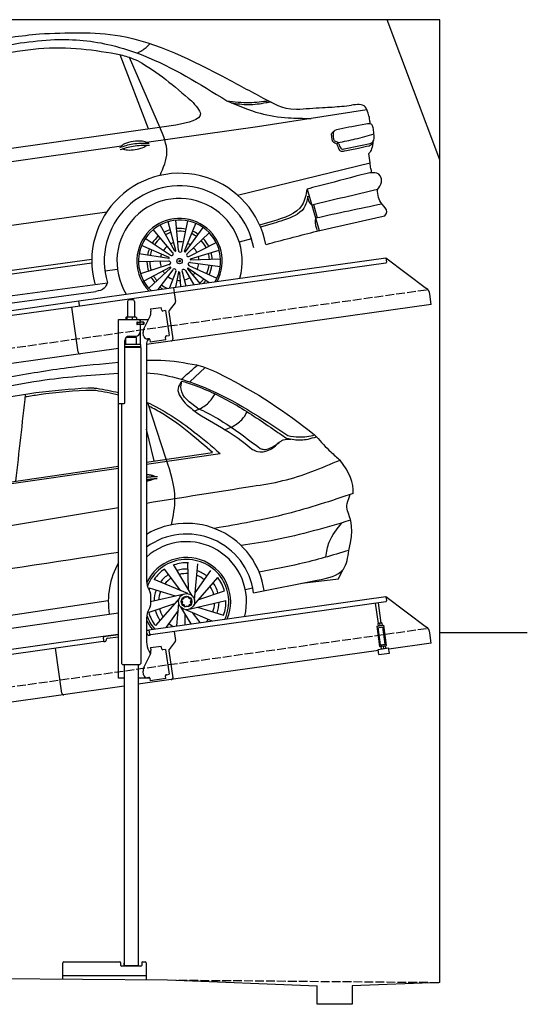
# Model space of a CAD drawing. Extents: x 524 to 6324, y 115 to 5740.
# Tile 3 of 3: x 3424 to 6324, y 115 to 5740. Entities that reach past the tile are written whole.
import ezdxf

# ---------------------------------------------------------------- set-up
doc = ezdxf.new("R2010")
doc.units = 0
doc.header["$LTSCALE"] = 10
doc.header["$MEASUREMENT"] = 0
doc.linetypes.add('GEN3', pattern=[6.25, 5, -1.25])
doc.layers.get('0').update_dxf_attribs({"linetype": 'CONTINUOUS'})
for name, color, linetype in [('3', 6, 'GEN3'), ('CAR', 1, 'CONTINUOUS'), ('SICHTBARE_KANTEN_DIN_', 7, 'CONTINUOUS')]:
    doc.layers.add(name, color=color, linetype=linetype)
doc.layers.add('AM_0', color=7, linetype='CONTINUOUS', lineweight=30)

# ---------------------------------------------------------------- blocks, each defined once
blk = doc.blocks.new('Car 175  EG')
at = {"layer": 'CAR'}
for p, q in [((17942.7, 2925.1), (18029.7, 3007.7)), ((17807.2, 2484.1), (17701.6, 2806.9)), ((17998.3, 2771.1), (17969.5, 2758.7)), ((17738.9, 2474.2), (17694.5, 2655.1)), ((18179.5, 2666.2), (18144.5, 2652.6)), ((17694.5, 2467.7), (18071.6, 2522.7)), ((17694.5, 2456.6), (18114.8, 2517.3)), ((15837.3, 2188.3), (17534.5, 2433.4)), ((15904.4, 2206.8), (17534.5, 2444.4)), ((17890.7, 1732.6), (17797.3, 1856.7)), ((17955.3, 1703.5), (17848.1, 1882.3)), ((17933.5, 1739.9), (17930.9, 1895.1)), ((17968.7, 1678.3), (17987, 1886)), ((17964.7, 1650.1), (18101.6, 1807.4)), ((17972.4, 1720.6), (18061.5, 1847.8)), ((18582, 1775.1), (18790.6, 1800.4)), ((18790.6, 1800.4), (18815.7, 1851.6)), ((18790.6, 1800.4), (18790.6, 1800.4)), ((17860.4, 1701.6), (17711.9, 1747)), ((17929.7, 1716), (17737.9, 1797.6)), ((18258.8, 1739.1), (18301.3, 1749.3)), ((18306.1, 1721.4), (18669.7, 1792.2)), ((17901.7, 1711.1), (17717.5, 1668.7)), ((17881.9, 1690.6), (17744.9, 1533.3)), ((17992.6, 1682.1), (18139.4, 1732.6)), ((18262.9, 1713), (18263.1, 1713.1)), ((17476, 1674.8), (15621.3, 1399.3)), ((17854, 1658.6), (17707.2, 1608.1)), ((17877.9, 1662.4), (17866.4, 1531.8)), ((17891.3, 1637.2), (17947.6, 1543.3)), ((17944.9, 1629.7), (18148.1, 1676.4)), ((17986.2, 1639.2), (18134.7, 1593.7)), ((15569.8, 1327.3), (17534.5, 1606.5)), ((17874.2, 1620.1), (17807.2, 1524.5)), ((17913.1, 1600.9), (17914.1, 1538.6)), ((17916.9, 1624.7), (18068.4, 1560.2)), ((17955.9, 1608.1), (17999.3, 1550.5))]:
    blk.add_line(p, q, dxfattribs=at)
for points in [[(17920.9, 1693.7), (17910, 1697.7), (17905.8, 1686.2)], [(17937.8, 1687.5), (17932, 1699.2), (17920.9, 1693.7)], [(17905.8, 1686.2), (17894.4, 1680.6), (17899.7, 1669.8)], [(17899.7, 1669.8), (17895.5, 1658.4), (17907.5, 1653.9)], [(17907.5, 1653.9), (17913.7, 1641.3), (17925.7, 1647.2)], [(17925.7, 1647.2), (17936.6, 1643.2), (17940.8, 1654.6)], [(17946.4, 1669.9), (17951.1, 1682.6), (17937.8, 1687.5)], [(17940.8, 1654.6), (17951.4, 1659.8), (17946.4, 1669.9)]]:
    blk.add_lwpolyline(points, dxfattribs=at)
for radius in [46.1, 30.3]:
    blk.add_circle((17923.3, 1670.4), radius, dxfattribs=at)
for centre, radius, start, end in [((17923.3, 1670.4), 447.3, 8.0671, 120.7621), ((17923.3, 1670.6), 386.1, 7.5724, 126.344), ((17923.3, 1670.4), 342.3, 345.8099, 131.9522), ((17923.3, 1670.4), 252, 337.145, 154.8531), ((17923.3, 1670.4), 447.3, 150.3599, 189.1903), ((17923.3, 1670.4), 240.7, 335.5176, 158.5341), ((17923.3, 1670.4), 224.9, 124.0717, 145.5368), ((17926.3, 1667.8), 224.9, 88.0717, 109.5368), ((17923.3, 1670.4), 186, 87.4635, 107.1092), ((17923.3, 1670.4), 186, 123.4635, 143.1092), ((17923.3, 1670.4), 160.5, 122.9034, 140.8524), ((17923.3, 1670.4), 160.5, 86.9034, 104.8524), ((17923.3, 1670.4), 160.5, 50.9034, 68.8524), ((17923.3, 1670.4), 186, 51.4635, 71.1092), ((17923.3, 1670.4), 224.9, 16.0717, 37.5368), ((17923.3, 1670.4), 224.9, 160.0717, 162.5691), ((17923.3, 1670.4), 160.5, 14.9034, 32.8524), ((17923.3, 1670.4), 186, 15.4635, 35.1092), ((17923.3, 1670.4), 186, 159.4635, 179.1092), ((17923.3, 1670.4), 160.5, 158.9034, 176.8524), ((17923.3, 1670.4), 160.5, 338.9034, 356.8524), ((17923.3, 1670.4), 186, 339.4635, 359.1092), ((17923.3, 1670.4), 224.9, 340.0717, 1.5368), ((17923.3, 1670.4), 240.7, 199.0232, 220.2006), ((17923.3, 1670.4), 224.9, 196.0717, 217.5368), ((17923.3, 1670.4), 186, 195.4635, 215.1092), ((17923.3, 1670.4), 160.5, 194.9034, 212.8524), ((17923.3, 1670.4), 252, 204.7758, 218.5906), ((17923.3, 1670.4), 186, 231.4635, 231.5763), ((17923.3, 1670.4), 160.5, 230.9034, 242.1976), ((17923.3, 1670.4), 160.5, 314.3716, 320.8524)]:
    blk.add_arc(centre, radius, start, end, dxfattribs=at)
for points, degree, knots in [([(16902.4, 2952.8), (17016.6, 2972.7), (17226.3, 3009.3), (17438, 3029.4), (17534.5, 3037.6)], 3, [0, 0, 0, 0, 347.738814, 638.059887, 638.059887, 638.059887, 638.059887]), ([(17694.5, 3049.3), (17721.9, 3050.5), (17817.8, 3052.9), (17912.6, 3035), (17980.2, 3022.2)], 3, [36.023232, 36.023232, 36.023232, 36.023232, 118.259253, 323.761641, 323.761641, 323.761641, 323.761641]), ([(17894.3, 2940.5), (17913.4, 2958.3), (17943.1, 2985.9), (17974.2, 3011.8), (17985.2, 3021)], 3, [0, 0, 0, 0, 78.428284, 121.48938, 121.48938, 121.48938, 121.48938]), ([(17980.2, 3022.2), (18034.4, 3009.8), (18273.4, 2897.4), (18490.6, 2755.8), (18654.8, 2622.5)], 3, [0, 0, 0, 0, 159.874644, 787.271793, 787.271793, 787.271793, 787.271793]), ([(15618.2, 2264.7), (15674.3, 2311.2), (15844.4, 2452.1), (16141.1, 2707.5), (16615.8, 2842.2), (17080.9, 2943.8), (17393.7, 2966.3), (17534.5, 2975.9)], 3, [0, 0, 0, 0, 218.844855, 663.888154, 1156.086056, 1672.421782, 2095.069104, 2095.069104, 2095.069104, 2095.069104]), ([(17694.5, 2978.2), (17808.4, 2969.7), (18101.8, 2885.4), (18349.4, 2720.7), (18501.7, 2619.5)], 3, [139.277208, 139.277208, 139.277208, 139.277208, 481.738996, 1029.18941, 1029.18941, 1029.18941, 1029.18941]), ([(17895.3, 2930.6), (17886.3, 2916.6), (17856.6, 2869.7), (17897.6, 2824.4), (17926.4, 2792.6)], 3, [0, 0, 0, 0, 46.680661, 155.623615, 155.623615, 155.623615, 155.623615]), ([(17986.3, 2775.9), (17941.4, 2807.8), (17882.3, 2849.9), (17892.7, 2914.9), (17895.3, 2930.6)], 3, [0, 0, 0, 0, 144.333292, 190.14637, 190.14637, 190.14637, 190.14637]), ([(17895.3, 2930.6), (17918, 2923.4), (18022.9, 2890), (18201.4, 2803.7), (18370.2, 2688.1), (18468.2, 2621.9), (18494.3, 2604.2)], 3, [0, 0, 0, 0, 71.558507, 330.215647, 590.333374, 685.04901, 685.04901, 685.04901, 685.04901]), ([(15870.3, 2323.5), (15905.1, 2361.8), (16002.8, 2464), (16183.7, 2597.6), (16428.6, 2705), (16716.3, 2804.6), (17034, 2867.2), (17259.6, 2884.4), (17358.3, 2891.9)], 3, [117.352309, 117.352309, 117.352309, 117.352309, 272.540859, 541.806129, 784.156862, 1072.446581, 1454.195977, 1751.061842, 1751.061842, 1751.061842, 1751.061842]), ([(17404.3, 2875.7), (17398, 2875.8), (17289.8, 2877.4), (17155.3, 2862.8), (17028.2, 2843.7), (17002, 2839.5)], 3, [0, 0, 0, 0, 18.992086, 324.700837, 404.11148, 404.11148, 404.11148, 404.11148]), ([(17358.3, 2891.9), (17369.2, 2891.8), (17386.8, 2891.7), (17404.3, 2890.1), (17411, 2889.5)], 3, [0, 0, 0, 0, 32.704524, 52.753406, 52.753406, 52.753406, 52.753406]), ([(17998.3, 2771.1), (18018.8, 2783.4), (18055.1, 2805.3), (18076.4, 2841.6), (18085.7, 2857.5)], 3, [0, 0, 0, 0, 70.351085, 124.58113, 124.58113, 124.58113, 124.58113]), ([(17694.5, 2810.2), (17791.8, 2766.1), (17936.9, 2668.7), (18066.4, 2558.5), (18114.8, 2517.3)], 3, [295.386562, 295.386562, 295.386562, 295.386562, 615.655515, 806.888338, 806.888338, 806.888338, 806.888338]), ([(18071.6, 2522.7), (18029.9, 2558.7), (17939, 2637.2), (17818.8, 2727.3), (17735.2, 2773.2), (17708.3, 2786.4)], 3, [0, 0, 0, 0, 165.293778, 360.516734, 449.744426, 449.744426, 449.744426, 449.744426]), ([(17926.4, 2792.6), (17946.3, 2776.6), (18020.7, 2716.8), (18158.7, 2652.9), (18256.2, 2574.6), (18299.4, 2540)], 3, [0, 0, 0, 0, 76.699266, 285.687388, 451.149568, 451.149568, 451.149568, 451.149568]), ([(17986.3, 2775.9), (18025.5, 2757.3), (18152.1, 2692.4), (18265.4, 2605.1), (18344.3, 2544.3)], 3, [173.791125, 173.791125, 173.791125, 173.791125, 304.040601, 601.261725, 601.261725, 601.261725, 601.261725]), ([(18179.5, 2666.2), (18200.8, 2678.9), (18238.2, 2701.2), (18260.2, 2738.5), (18269.7, 2754.5)], 3, [0, 0, 0, 0, 72.9543, 128.034568, 128.034568, 128.034568, 128.034568]), ([(18432.1, 2564.5), (18440.6, 2571.9), (18454, 2583.6), (18482.7, 2598.5), (18503.6, 2599), (18518, 2599.4)], 3, [0, 0, 0, 0, 34.045961, 53.123126, 95.503119, 95.503119, 95.503119, 95.503119]), ([(18494.3, 2604.2), (18508.5, 2601.2), (18548.8, 2592.8), (18607.9, 2594.4), (18649.3, 2607.5), (18665.1, 2612.6)], 3, [0, 0, 0, 0, 43.515092, 123.529277, 173.371696, 173.371696, 173.371696, 173.371696]), ([(18501.7, 2619.5), (18522.8, 2615.5), (18573.8, 2605.7), (18624.9, 2616.3), (18654.8, 2622.5)], 3, [0, 0, 0, 0, 63.99047, 154.400827, 154.400827, 154.400827, 154.400827]), ([(18665.1, 2612.6), (18691.5, 2582.7), (18733.4, 2535), (18782.2, 2494.5), (18800.4, 2479.4)], 3, [0, 0, 0, 0, 119.274596, 190.03314, 190.03314, 190.03314, 190.03314]), ([(18299.4, 2540), (18308.9, 2535.5), (18337.9, 2522.1), (18399.7, 2530.2), (18433.7, 2562.7), (18452.2, 2580.2)], 3, [0, 0, 0, 0, 31.505533, 95.240557, 170.287739, 170.287739, 170.287739, 170.287739]), ([(18344.3, 2544.3), (18351, 2542.5), (18381.3, 2534.3), (18409.8, 2551.3), (18432.1, 2564.5)], 3, [0, 0, 0, 0, 20.52127, 92.463534, 92.463534, 92.463534, 92.463534]), ([(17694.5, 2233.7), (17895.9, 2266.1), (18156, 2307.4), (18531.3, 2365.3), (18693.2, 2434), (18800.4, 2479.4)], 3, [2383.729371, 2383.729371, 2383.729371, 2383.729371, 2995.204796, 3172.367939, 3519.626933, 3519.626933, 3519.626933, 3519.626933]), ([(17837.2, 2109.3), (17847.2, 2159.8), (17872, 2286.3), (17831.5, 2409.9), (17807.2, 2484.1)], 3, [0, 0, 0, 0, 152.149145, 381.393919, 381.393919, 381.393919, 381.393919]), ([(17694.5, 2396.5), (17707.3, 2396.3), (17719.7, 2394.8), (17729.9, 2392.3), (17737.5, 2389.1), (17741.6, 2385.6), (17741.8, 2385.4)], 5, [0.3470471, 0.3470471, 0.3470471, 0.3470471, 0.3470471, 0.3470471, 0.500106, 0.5095952, 0.5095952, 0.5095952, 0.5095952, 0.5095952, 0.5095952]), ([(17738.5, 2372.9), (17735.1, 2370.6), (17728.9, 2367.5), (17720.3, 2364.4), (17709.7, 2361.3), (17697.6, 2358.4), (17694.5, 2357.6)], 5, [0.6133618, 0.6133618, 0.6133618, 0.6133618, 0.6133618, 0.6133618, 0.700106, 0.7294819, 0.7294819, 0.7294819, 0.7294819, 0.7294819, 0.7294819]), ([(18874.8, 2287.8), (18749.6, 2246.1), (18490.5, 2159.9), (18221.5, 2112.8), (18082.5, 2088.4)], 3, [0, 0, 0, 0, 395.380199, 818.006387, 818.006387, 818.006387, 818.006387]), ([(18850.4, 1962.9), (18879.9, 2086.6), (18846.6, 2177), (18830.3, 2220.4), (18857, 2274.5), (18855.2, 2281.3)], 3, [0, 0, 0, 0, 191.520738, 358.507699, 388.935799, 388.935799, 388.935799, 388.935799]), ([(18860.3, 2135.2), (18718.1, 2093.4), (18512.6, 2033.1), (18301.2, 2000.2), (18236.1, 1990.1)], 3, [0, 0, 0, 0, 443.803429, 641.293289, 641.293289, 641.293289, 641.293289]), ([(18719.2, 1924.7), (18723.7, 1954.3), (18734.9, 2027.9), (18782.5, 2086), (18811.1, 2120.7)], 3, [0, 0, 0, 0, 88.353055, 219.93459, 219.93459, 219.93459, 219.93459]), ([(17534.5, 1951.4), (17167.9, 1895.6), (16474.5, 1790.1), (15779.9, 1692.9), (15452.5, 1647)], 3, [47.181125, 47.181125, 47.181125, 47.181125, 1159.478774, 2151.345069, 2151.345069, 2151.345069, 2151.345069]), ([(18850.4, 1962.9), (18756.8, 1935.3), (18587.9, 1885.4), (18414.9, 1853.1), (18337.7, 1838.7)], 3, [0, 0, 0, 0, 292.507954, 527.778072, 527.778072, 527.778072, 527.778072]), ([(18669.7, 1792.2), (18729.8, 1804.4), (18831.1, 1824.9), (18844.8, 1923), (18850.4, 1962.9)], 3, [0, 0, 0, 0, 162.530029, 273.799158, 273.799158, 273.799158, 273.799158])]:
    blk.add_open_spline(points, degree=degree, knots=knots, dxfattribs=at)
for points, degree in [([(17534.5, 2850.5), (17491.6, 2861.2), (17448, 2868.5), (17404.3, 2875.7)], 3), ([(17411, 2889.5), (17452.4, 2882), (17493.8, 2874.4), (17534.5, 2864.7)], 3), ([(16948.4, 2359), (16966.9, 2524.6), (16985.4, 2690.3), (17003.8, 2856)], 3), ([(18665.1, 2612.6), (18661.7, 2615.9), (18658.2, 2619.2), (18654.8, 2622.5)], 3), ([(18874.8, 2287.8), (18881.8, 2346.7), (18850.4, 2411.4), (18800.4, 2479.4)], 3), ([(17694.5, 2381.8), (17724, 2384.9), (17756.7, 2386)], 2), ([(17694.5, 2367.9), (17723.7, 2371.9), (17755.9, 2374.3)], 2), ([(15344.8, 1838.9), (16073.8, 1963.9), (16802.9, 2088.9), (17534.5, 2207.8)], 3)]:
    blk.add_open_spline(points, degree=degree, dxfattribs=at)
blk = doc.blocks.new('L_Car_OG')
at = {"layer": 'CAR'}
for p, q in [((4529.5, 11441.7), (4367.9, 11864.2)), ((4594.4, 11450.9), (4421.8, 11849.4)), ((5777.8, 11551.7), (5151.6, 11454.4)), ((4686, 11463.9), (2844.5, 11202.6)), ((5151.6, 11454.4), (4518.6, 11364.1)), ((5612.3, 11364.1), (5605.8, 11353.7)), ((4375, 11343.6), (3540.9, 11224.6)), ((5037.9, 11064.1), (5795.8, 11247.3)), ((5435.5, 11098.2), (5504.7, 10860.6)), ((5471.5, 11009.2), (5493.5, 10933.2)), ((2535, 10722.1), (4291.9, 10968.2)), ((4701, 10749.8), (4685.5, 10920)), ((4721, 10748.6), (4754.7, 10916.2)), ((5236.5, 10913.4), (5164.8, 10892.8)), ((4667.3, 10735.9), (4557.3, 10866.7)), ((4680.3, 10744.1), (4596.1, 10892.9)), ((4686, 10746.4), (4642.1, 10911.7)), ((4735.5, 10743.5), (4799.3, 10902.2)), ((4740.9, 10740.5), (4842.7, 10877.9)), ((5241.7, 10901.6), (5170.3, 10880.2)), ((4653.9, 10721.1), (4511.2, 10815)), ((4752.8, 10730.9), (4876.2, 10849.1)), ((5118.8, 10813.5), (5048.3, 10795.5)), ((4647.2, 10707.2), (4490.6, 10775.9)), ((4764.4, 10714.5), (4916.4, 10792.6)), ((4769.4, 10700), (4933.3, 10749)), ((4205.5, 10695.2), (2471.9, 10459)), ((4645.5, 10701.3), (4476.6, 10728.3)), ((4770.4, 10693.9), (4941.3, 10700)), ((4205.6, 10674.5), (2477.9, 10439.3)), ((4352.6, 10637.8), (4280.6, 10628.7)), ((4643.7, 10686), (4472.9, 10681.6)), ((4647, 10666.3), (4484.6, 10613.3)), ((4653.6, 10652.4), (4502.3, 10572.8)), ((4657.2, 10647.4), (4530.8, 10532.2)), ((4668, 10636.5), (4582.7, 10523.6)), ((4740.4, 10632.2), (4788.7, 10551.6)), ((4752.5, 10641.8), (4825.4, 10556.7)), ((4756.6, 10646.4), (4875.5, 10563.8)), ((4764.8, 10659.4), (4920.6, 10589.2)), ((4770.4, 10678.6), (4939.7, 10655.9)), ((4685.5, 10626.8), (4650.5, 10533.2)), ((4700.5, 10623.3), (4683.9, 10536.8)), ((4706.6, 10623), (4712.1, 10540.8)), ((4721.9, 10624.7), (4742.3, 10545)), ((2420.4, 10312.5), (4294.7, 10563.3)), ((2501.1, 10275.9), (4228.5, 10513.1))]:
    blk.add_line(p, q, dxfattribs=at)
for radius in [15.5, 4.32, 4.32, 4.32, 4.32, 2.28]:
    blk.add_circle((4707.3, 10686.5), radius, dxfattribs=at)
for centre, radius, start, end in [((4707.3, 10686.5), 501.9, 10.8925, 194.9053), ((4707.3, 10686.5), 430.6, 10.1874, 196.636), ((4707.3, 10686.5), 358, 344.1091, 211.716), ((4707.3, 10686.5), 244, 331.5447, 224.1638), ((4707.3, 10686.5), 234.5, 329.8072, 225.8825), ((4707.3, 10686.5), 186.6, 106.4784, 118.0105), ((4707.3, 10686.5), 186.6, 78.2674, 95.3724), ((4707.3, 10686.5), 170.9, 78.2347, 95.3857), ((4707.3, 10686.5), 186.6, 55.0498, 66.5819), ((4707.3, 10686.5), 186.6, 129.696, 146.801), ((4707.3, 10686.5), 170.9, 129.6633, 146.8143), ((4707.3, 10686.5), 170.9, 106.6245, 117.8724), ((4707.3, 10686.5), 170.9, 55.1959, 66.4439), ((4707.3, 10686.5), 170.9, 26.8061, 43.9571), ((4707.3, 10686.5), 186.6, 26.8389, 43.9438), ((4707.3, 10686.5), 186.6, 157.907, 169.4391), ((4707.3, 10686.5), 170.9, 158.053, 169.301), ((4707.3, 10686.5), 110.7, 129.4517, 146.9002), ((4707.3, 10686.5), 110.7, 107.5691, 116.9799), ((4682.5, 10746.9), 3.53, 231.9521, 352.707), ((4707.3, 10686.5), 110.7, 78.0231, 95.4717), ((4710.9, 10748), 10.1, 169.6867, 3.5434), ((4707.3, 10686.5), 110.7, 56.1405, 65.5513), ((4707.3, 10686.5), 110.7, 26.5946, 44.0431), ((4707.3, 10686.5), 110.7, 158.9977, 168.4084), ((4644.6, 10704.8), 3.53, 283.3807, 44.1355), ((4661.5, 10727.7), 10.1, 221.1152, 54.972), ((4739, 10743.5), 3.53, 180.5235, 301.2784), ((4757.6, 10722), 10.1, 118.2581, 312.1149), ((4771.6, 10697.3), 3.53, 129.0949, 249.8498), ((4707.3, 10686.5), 110.7, 4.712, 14.1227), ((4707.3, 10686.5), 170.9, 3.7673, 15.0153), ((4707.3, 10686.5), 186.6, 3.6213, 15.1533), ((4707.3, 10686.5), 186.6, 181.1246, 198.2296), ((4707.3, 10686.5), 170.9, 181.0919, 198.2429), ((4707.3, 10686.5), 110.7, 180.8803, 198.3288), ((4646.6, 10676.4), 10.1, 272.5438, 106.4006), ((4654, 10648.9), 3.53, 334.8092, 95.5641), ((4677.3, 10632.7), 10.1, 323.9724, 157.8291), ((4730.7, 10629.6), 10.1, 15.4009, 209.2577), ((4755.8, 10642.9), 3.53, 77.6664, 198.4213), ((4766.4, 10669.3), 10.1, 66.8295, 260.6863), ((4707.3, 10686.5), 110.7, 335.166, 352.6145), ((4707.3, 10686.5), 170.9, 335.3776, 352.5286), ((4707.3, 10686.5), 186.6, 335.4103, 352.5153), ((4707.3, 10686.5), 186.6, 209.3355, 220.8676), ((4707.3, 10686.5), 170.9, 209.4816, 220.7296), ((4707.3, 10686.5), 110.7, 210.4263, 219.837), ((4707.3, 10686.5), 110.7, 232.3089, 249.7574), ((4707.3, 10686.5), 110.7, 261.8548, 271.2656), ((4703.4, 10621.4), 3.53, 26.2378, 146.9927), ((4707.3, 10686.5), 110.7, 283.7374, 301.1859), ((4707.3, 10686.5), 110.7, 313.2834, 322.6941), ((4707.3, 10686.5), 170.9, 312.3388, 323.5867), ((4707.3, 10686.5), 186.6, 317.0251, 323.7248), ((4707.3, 10686.5), 186.6, 232.5532, 238.4898), ((4707.3, 10686.5), 170.9, 232.5204, 245.3864)]:
    blk.add_arc(centre, radius, start, end, dxfattribs=at)
for start_param, end_param in [(3.301598, 6.200586), (0.414691, 2.782634)]:
    blk.add_ellipse((4447.9, 11346.9), major_axis=(-75.2, -10.6), ratio=0.31079, start_param=start_param, end_param=end_param, dxfattribs=at)
for points, knots in [([(2284.5, 11115.6), (2449.1, 11271.9), (2825.3, 11629.2), (3402.9, 11930.5), (3800.4, 11973.4), (3906.8, 11984.9)], [0, 0, 0, 0, 681.59514, 1558.185406, 1878.345054, 1878.345054, 1878.345054, 1878.345054]), ([(3906.8, 11984.9), (4062.2, 11991.9), (4439.2, 12008.8), (4859.5, 11792.1), (5125.7, 11649.9), (5199.6, 11610.4)], [0, 0, 0, 0, 460.678421, 1117.322979, 1369.566801, 1369.566801, 1369.566801, 1369.566801]), ([(2355.6, 11117.6), (2398.4, 11139.6), (2489.6, 11186.6), (2638.3, 11330.3), (2855.7, 11538.5), (3169.4, 11708.1), (3484.8, 11875.5), (3694.8, 11913.9), (3797.3, 11932.7)], [0, 0, 0, 0, 143.608936, 306.162951, 616.160372, 1043.685767, 1369.397123, 1680.059374, 1680.059374, 1680.059374, 1680.059374]), ([(3797.3, 11932.7), (3862.6, 11941), (4035.8, 11963), (4276.8, 11938.8), (4613.8, 11828.7), (4822.7, 11698.6), (4976.9, 11602.5)], [0, 0, 0, 0, 197.354989, 523.331968, 715.180608, 1257.12942, 1257.12942, 1257.12942, 1257.12942]), ([(4464.4, 11875.4), (4483, 11884.9), (4510.7, 11899.1), (4531.9, 11921.7), (4538.9, 11929.2)], [0, 0, 0, 0, 62.006885, 92.454394, 92.454394, 92.454394, 92.454394]), ([(4345.1, 11869.1), (4269.2, 11881.7), (4032.2, 11921), (3750.8, 11888.2), (3559.7, 11831.8), (3524.8, 11821.5)], [0, 0, 0, 0, 230.666087, 719.835724, 828.996304, 828.996304, 828.996304, 828.996304]), ([(4472.5, 11828), (4455.8, 11835.6), (4415.1, 11854.3), (4371.1, 11863.6), (4345.1, 11869.1)], [0, 0, 0, 0, 54.902957, 134.190642, 134.190642, 134.190642, 134.190642]), ([(4774.5, 11602), (4800.1, 11574.7), (4868.9, 11501.4), (4756.6, 11478.4), (4686, 11463.9)], [0, 0, 0, 0, 90.896446, 244.763823, 244.763823, 244.763823, 244.763823]), ([(4976.9, 11602.5), (5020.1, 11597.3), (5100.3, 11587.7), (5180.2, 11598.2), (5217.1, 11603)], [0, 0, 0, 0, 130.013718, 241.003239, 241.003239, 241.003239, 241.003239]), ([(4976.9, 11602.5), (5039.3, 11575.7), (5151.8, 11527.5), (5317.2, 11502.4), (5415.3, 11502.2), (5459.1, 11502.2)], [0, 0, 0, 0, 202.979345, 365.710177, 497.247708, 497.247708, 497.247708, 497.247708]), ([(5002.5, 11591.6), (5035.1, 11586.3), (5101.3, 11575.4), (5177.7, 11588), (5220.9, 11595.5), (5230.6, 11597.2)], [0, 0, 0, 0, 98.300128, 199.958541, 229.74578, 229.74578, 229.74578, 229.74578]), ([(5375.5, 11554.2), (5425.1, 11557.5), (5511.6, 11563.3), (5616.2, 11568.7), (5670.8, 11575.1), (5688.6, 11577.2)], [0, 0, 0, 0, 149.071568, 260.147008, 313.971951, 313.971951, 313.971951, 313.971951]), ([(5784.8, 11531.8), (5780.4, 11545.6), (5767.2, 11586.9), (5720.1, 11581.1), (5688.6, 11577.2)], [0, 0, 0, 0, 39.821391, 119.637198, 119.637198, 119.637198, 119.637198]), ([(5796.9, 11470.5), (5795.9, 11477.3), (5792.8, 11499.5), (5792.3, 11508), (5784.8, 11531.8)], [41.419446, 41.419446, 41.419446, 41.419446, 62.026455, 108.525162, 108.525162, 108.525162, 108.525162]), ([(4595.9, 11175.9), (4614.9, 11219.7), (4654.5, 11311.2), (4615, 11403.1), (4594.4, 11450.9)], [0, 0, 0, 0, 137.280693, 286.182874, 286.182874, 286.182874, 286.182874]), ([(5575.1, 11406), (5575.7, 11409.7), (5577.5, 11420.8), (5587.2, 11427.1), (5593.6, 11431.2)], [0, 0, 0, 0, 11.15645, 32.466012, 32.466012, 32.466012, 32.466012]), ([(5623.4, 11441.2), (5609.3, 11438.2), (5579.4, 11431.8), (5584.6, 11401.1), (5587.3, 11384.8)], [0, 0, 0, 0, 37.297309, 79.324277, 79.324277, 79.324277, 79.324277]), ([(5813.2, 11448.7), (5811.2, 11455.7), (5805.5, 11474.9), (5723.6, 11460.8), (5668.3, 11450), (5623.4, 11441.2)], [0, 0, 0, 0, 19.810591, 54.153305, 203.962386, 203.962386, 203.962386, 203.962386]), ([(5575.1, 11406), (5575.1, 11390.6), (5575.2, 11367.6), (5604.4, 11360.4), (5609.1, 11347.6), (5611.4, 11341.3)], [0, 0, 0, 0, 39.56433, 59.02858, 78.295812, 78.295812, 78.295812, 78.295812]), ([(5616.5, 11356.4), (5615.5, 11359.1), (5612.1, 11368.2), (5593.2, 11367.5), (5589.2, 11379.4), (5587.3, 11384.8)], [0, 0, 0, 0, 8.326849, 27.383691, 43.070684, 43.070684, 43.070684, 43.070684]), ([(5612.3, 11364.1), (5645.4, 11370.5), (5714.8, 11383.9), (5782.8, 11403.4), (5818.3, 11413.6)], [0, 0, 0, 0, 101.169695, 211.92924, 211.92924, 211.92924, 211.92924]), ([(5811.7, 11367.8), (5811.7, 11354.1), (5808.3, 11330.7), (5795.1, 11309.9), (5789.4, 11300.9)], [60.096867, 60.096867, 60.096867, 60.096867, 101.297993, 132.756302, 132.756302, 132.756302, 132.756302]), ([(5796.2, 11357.7), (5801.7, 11360.5), (5822.8, 11371.2), (5820, 11397.1), (5818, 11416.2)], [0, 0, 0, 0, 17.78959, 67.288732, 67.288732, 67.288732, 67.288732]), ([(4365.9, 11336.1), (4390.6, 11344.2), (4445.3, 11361.9), (4502.8, 11361.3), (4534.4, 11361)], [0, 0, 0, 0, 77.291279, 171.241574, 171.241574, 171.241574, 171.241574]), ([(4367.4, 11323.6), (4392.1, 11331.7), (4446.7, 11349.4), (4504.3, 11348.8), (4535.8, 11348.5)], [0, 0, 0, 0, 77.291279, 171.241574, 171.241574, 171.241574, 171.241574]), ([(5611.4, 11341.3), (5614.7, 11331.1), (5620.9, 11311.7), (5640.8, 11314.5), (5650.2, 11315.8)], [0, 0, 0, 0, 27.940191, 53.201649, 53.201649, 53.201649, 53.201649]), ([(5616.5, 11356.4), (5619.4, 11348), (5623.5, 11336), (5637.1, 11325), (5644.3, 11326.7), (5647.7, 11327.5)], [0, 0, 0, 0, 26.483004, 37.730677, 47.604866, 47.604866, 47.604866, 47.604866]), ([(5650.2, 11315.8), (5676.7, 11321.4), (5723.2, 11331.3), (5769.7, 11341.4), (5789.7, 11345.8)], [0, 0, 0, 0, 81.297808, 142.645833, 142.645833, 142.645833, 142.645833]), ([(5789.7, 11345.8), (5794.3, 11347.7), (5802.9, 11351.1), (5808.9, 11358.1), (5811.6, 11361.4)], [0, 0, 0, 0, 14.803927, 27.280688, 27.280688, 27.280688, 27.280688]), ([(5837.2, 11095.4), (5847.9, 11108.6), (5866.6, 11131.7), (5850.6, 11206.3), (5790.1, 11190.9), (5745, 11179.3)], [0, 0, 0, 0, 48.827395, 85.620918, 194.156333, 194.156333, 194.156333, 194.156333]), ([(5806.1, 11191.5), (5804, 11199.4), (5799.1, 11217.7), (5797, 11236.6), (5795.8, 11247.3)], [0, 0, 0, 0, 24.456063, 56.87542, 56.87542, 56.87542, 56.87542]), ([(5745, 11179.3), (5662.8, 11157.4), (5559.8, 11130), (5456.5, 11103.5), (5435.5, 11098.2)], [0, 0, 0, 0, 254.946556, 319.891327, 319.891327, 319.891327, 319.891327]), ([(5435.5, 11098.2), (5429.2, 11065.4), (5410, 10965.4), (5306.2, 10934.3), (5236.5, 10913.4)], [0, 0, 0, 0, 95.215696, 290.286101, 290.286101, 290.286101, 290.286101]), ([(5879, 10944.9), (5884.7, 10952.7), (5901.7, 10975.8), (5861.5, 11009.1), (5841.5, 11049.9), (5838.6, 11079.9), (5837.2, 11095.4)], [0, 0, 0, 0, 26.22754, 77.79828, 120.836025, 166.792967, 166.792967, 166.792967, 166.792967]), ([(5440, 11058.2), (5435.4, 11033), (5419.1, 10964), (5323.4, 10925.4), (5261.3, 10907.3), (5241.7, 10901.6)], [14.810818, 14.810818, 14.810818, 14.810818, 88.230203, 222.775432, 285.298582, 285.298582, 285.298582, 285.298582]), ([(5462, 11007), (5461.6, 11007.4), (5446.8, 11018.9), (5443.3, 11038.9), (5440, 11058.2)], [0, 0, 0, 0, 1.873484, 55.939381, 55.939381, 55.939381, 55.939381]), ([(5203.3, 10782), (5293.6, 10806.6), (5517.5, 10866.5), (5744, 10915.6), (5879, 10944.9)], [72.946774, 72.946774, 72.946774, 72.946774, 353.655126, 768.077039, 768.077039, 768.077039, 768.077039]), ([(5484.2, 10931.1), (5483.5, 10927.7), (5478.9, 10903.3), (5487.1, 10879), (5494.2, 10858)], [0, 0, 0, 0, 10.212581, 74.30511, 74.30511, 74.30511, 74.30511]), ([(4294.7, 10563.3), (4289.7, 10551.4), (4277.7, 10523), (4246.7, 10516.7), (4228.5, 10513.1)], [0, 0, 0, 0, 36.564478, 87.9031, 87.9031, 87.9031, 87.9031])]:
    blk.add_open_spline(points, degree=3, knots=knots, dxfattribs=at)
for points in [[(4472.5, 11828), (4581.5, 11769), (4678, 11685.5), (4774.5, 11602)], [(5199.6, 11610.4), (5240.2, 11593.1), (5283.8, 11554.8), (5375.5, 11554.2)], [(5818, 11416.2), (5816.4, 11427.1), (5814.8, 11437.9), (5813.2, 11448.7)], [(5647.7, 11327.5), (5697.2, 11337.5), (5746.7, 11347.6), (5796.2, 11357.7)], [(5795.8, 11247.3), (5793.7, 11265.2), (5791.5, 11283.1), (5789.4, 11300.9)], [(5837.2, 11095.4), (5712.2, 11065.6), (5587.3, 11035.8), (5462, 11007)], [(5863.5, 11012.5), (5736.9, 10986), (5610.3, 10959.6), (5484.2, 10931.1)]]:
    blk.add_open_spline(points, degree=3, dxfattribs=at)

msp = doc.modelspace()

# ---------------------------------------------------------------- linework, layer by layer
for p, q in [((5824.1, 5740), (524.1, 5740)), ((5824.1, 4940), (5524.1, 5740)), ((5824.1, 240), (5824.1, 5740)), ((4302.6, 4209.4), (5515.7, 4379.9)), ((5514.9, 4349.5), (4303.8, 4179.3)), ((5515.7, 4379.9), (5519.2, 4355.1)), ((5515.7, 4379.9), (5747.6, 4205.1)), ((3762.8, 4134.5), (4302.5, 4210.4)), ((4303.8, 4179.3), (3770.1, 4104.3)), ((4302.5, 4210.4), (4306.8, 4179.7)), ((4306.8, 4179.7), (4313.9, 4129.3)), ((5775.3, 4113.4), (5767.1, 4172.1)), ((1284.1, 3785.2), (3762.9, 4133.6)), ((3766.7, 4106.8), (3762.8, 4134.5)), ((4040.8, 4130.6), (4040.8, 4040.6)), ((4050.8, 4140.6), (4070.8, 4140.6)), ((4080.8, 4130.6), (4080.8, 4040.6)), ((5775.3, 4113.4), (4148.8, 3884.8)), ((4312, 4121.9), (4278.6, 4077.7)), ((3770.1, 4104.3), (1284.1, 3754.9)), ((3758.7, 3840.1), (3722.5, 4097.6)), ((4170.7, 4087.9), (4233.1, 4096.6)), ((4170.7, 4087.9), (4173, 4072)), ((4173.6, 4067.8), (4173, 4072)), ((4235.4, 4080.8), (4233.1, 4096.6)), ((4235.4, 4080.8), (4235.5, 4079.8)), ((4241.1, 4075.6), (4242.1, 4075.7)), ((4258, 4077.9), (4242.1, 4075.7)), ((4258, 4077.9), (4278, 3935.3)), ((4276.7, 4070.3), (4298.4, 3916)), ((3988.8, 4027.6), (4160.2, 4027.6)), ((3988.8, 3547.6), (3988.8, 4027.6)), ((4030.9, 4038.2), (4030.9, 4027.6)), ((4051.6, 4040.6), (4033.6, 4040.6)), ((4036.6, 4038.2), (4036.6, 4027.6)), ((4078.6, 4040.6), (4051.6, 4040.6)), ((4066.5, 4038.2), (4066.5, 4027.6)), ((4088.3, 4040.6), (4078.6, 4040.6)), ((4090.7, 4038.2), (4090.7, 4027.6)), ((4097.5, 4011.6), (4093.8, 4011.6)), ((4131.8, 3999.6), (4093.9, 3999.6)), ((4094.8, 4001.8), (4094.8, 4009)), ((4097.5, 4011.6), (4109.8, 4011.6)), ((4109.8, 3999.1), (4097.5, 3999.1)), ((4097.8, 4011.6), (4097.8, 3999.6)), ((4111.8, 4011.6), (4109.8, 4011.6)), ((4111.8, 4011.6), (4112.8, 4011.6)), ((4112.8, 4017.6), (4112.8, 4014.6)), ((4113.5, 4011.6), (4112.8, 4011.6)), ((4112.8, 3999.6), (4112.8, 4011.6)), ((4112.8, 3996.1), (4112.8, 3957.6)), ((4131.1, 4011.6), (4113.5, 4011.6)), ((4113.8, 4012.1), (4113.8, 4027.6)), ((4132.8, 4012.1), (4113.8, 4012.1)), ((4113.8, 3884.7), (4113.8, 3999.1)), ((4132.8, 3999.1), (4113.8, 3999.1)), ((4131.1, 4011.6), (4131.8, 4011.6)), ((4131.8, 3999.6), (4131.8, 4011.6)), ((4132.6, 3973.5), (4170.1, 4047.1)), ((4133.8, 4011.1), (4133.8, 4000.1)), ((4131.9, 3933), (4129.1, 3952.8)), ((4024.8, 3550.6), (4024.8, 3907.6)), ((4115.8, 3884.6), (4024.8, 3884.6)), ((4090.8, 3924.6), (4030.8, 3923.9)), ((4030.8, 3884.7), (4030.8, 3923.9)), ((4042.8, 3924), (4042.8, 3931.6)), ((4049.8, 3932.6), (4087.8, 3932.6)), ((4078.8, 3924.5), (4078.8, 3932.6)), ((4090.8, 3884.6), (4090.8, 3924.6)), ((4115.8, 3871.4), (4115.8, 3884.6)), ((4148.8, 3892.6), (4148.8, 2534.3)), ((4162.4, 3917.1), (4154.5, 3915.9)), ((4168.1, 3912.8), (4170.2, 3897.9)), ((4259.3, 3910.5), (4170.2, 3897.9)), ((4256.9, 3927.3), (4257.1, 3926.3)), ((4259.3, 3910.5), (4257.1, 3926.3)), ((4262.2, 3933.1), (4261.2, 3933)), ((4262.2, 3933.1), (4278, 3935.3)), ((3988.8, 3862.4), (1284.1, 3482.2)), ((4115.8, 3871.4), (4024.8, 3871.4)), ((4112.8, 3869.6), (4024.8, 3869.6)), ((4115.8, 3867.9), (4024.8, 3867.9)), ((4112.8, 3869.6), (4115.8, 3871.4)), ((4112.8, 3869.6), (4115.8, 3867.9)), ((4113.8, 3869.1), (4113.8, 3870.2)), ((4115.8, 3867.9), (4115.9, 2061.6)), ((3988.8, 1977.6), (3988.8, 3547.6)), ((3988.8, 3547.6), (4021.8, 3547.6)), ((4005.8, 3547.6), (4005.9, 2061.6)), ((4162.2, 2484.3), (4168.5, 2473.4)), ((4148.8, 2252.8), (5515.7, 2444.9)), ((4171.8, 2460.9), (4171.8, 2394.3)), ((5516.8, 2437), (5515.7, 2444.9)), ((5515.7, 2444.9), (5747.6, 2270.1)), ((5516.8, 2437), (5519.2, 2420.1)), ((4168.5, 2381.8), (4162.2, 2371)), ((5514.9, 2414.5), (4173.1, 2225.9)), ((5473.7, 2290.9), (5457.5, 2406.4)), ((5489.6, 2293.1), (5473.3, 2408.6)), ((4148.8, 2321), (4148.8, 2184.7)), ((4164.5, 2251), (4148.8, 2248.8)), ((4167.5, 2230.2), (4164, 2254.9)), ((5463.9, 2274.5), (5503.5, 2280.1)), ((5463.9, 2274.5), (5480.2, 2158.7)), ((5465, 2266.6), (5504.6, 2272.2)), ((5470.5, 2290.4), (5469.8, 2289.9)), ((5469.8, 2289.9), (5471.8, 2276.1)), ((5492.8, 2293.5), (5470.5, 2290.4)), ((5485.4, 2168.5), (5471.5, 2267.5)), ((5472.6, 2275.7), (5471.8, 2276.1)), ((5483.5, 2278.8), (5481.9, 2290.5)), ((5492.8, 2293.5), (5493.6, 2293.2)), ((5493.6, 2293.2), (5495.5, 2279.4)), ((5494.8, 2278.9), (5495.5, 2279.4)), ((5512.1, 2172.2), (5498.1, 2271.3)), ((5519.8, 2164.2), (5503.5, 2280.1)), ((1284.1, 1850.2), (3901.6, 2218)), ((3901.6, 2218), (3988.8, 2230.3)), ((3901.6, 2218), (3902.7, 2210.1)), ((3988.8, 2226.3), (3902.1, 2214.1)), ((3905, 2193.3), (3902.7, 2210.1)), ((3917.6, 2194), (3917.4, 2195)), ((3925.9, 2206.3), (3988.8, 2215.2)), ((4155.1, 2228.4), (4155.2, 2227.4)), ((4160.9, 2223.2), (4165.8, 2223.9)), ((4306.8, 2244.7), (4313.9, 2194.3)), ((5775.3, 2178.4), (5767.1, 2237.1)), ((5824.1, 2240), (6324.1, 2240)), ((3900.8, 2187.6), (1284.1, 1819.9)), ((3664.6, 1891.9), (3628.5, 2149.4)), ((3664.6, 1891.9), (3628.5, 2149.4)), ((3908.3, 2187.7), (3913.3, 2188.4)), ((4170.7, 2152.9), (4233.1, 2161.6)), ((4170.7, 2152.9), (4173, 2137)), ((4235.4, 2145.8), (4233.1, 2161.6)), ((4235.4, 2145.8), (4235.5, 2144.8)), ((4241.1, 2140.6), (4242.1, 2140.7)), ((4258, 2142.9), (4242.1, 2140.7)), ((4258, 2142.9), (4278, 2000.3)), ((4312, 2186.9), (4278.6, 2142.7)), ((5472.3, 2142.6), (5531.8, 2151)), ((5476.5, 2112.9), (5472.3, 2142.6)), ((5479.1, 2166.6), (5518.7, 2172.2)), ((5480.2, 2158.7), (5519.8, 2164.2)), ((5485.4, 2168.5), (5512.1, 2172.2)), ((5488.8, 2159.9), (5488.2, 2159.4)), ((5488.2, 2159.4), (5490.1, 2145.6)), ((5490.9, 2145.2), (5490.1, 2145.6)), ((5491, 2168.3), (5490.8, 2169.3)), ((5500.2, 2160), (5501.8, 2148.3)), ((5506.8, 2170.5), (5506.7, 2171.5)), ((5511.1, 2163), (5511.9, 2162.7)), ((5511.9, 2162.7), (5513.9, 2148.9)), ((5513.2, 2148.4), (5513.9, 2148.9)), ((5535.9, 2121.3), (5531.8, 2151)), ((5775.3, 2178.4), (5532.7, 2144.3)), ((4132.6, 2038.5), (4170.1, 2112.1)), ((4162.2, 2134.7), (4172.2, 2117.3)), ((4173.6, 2132.8), (4173, 2137)), ((4276.7, 2135.3), (4298.4, 1981)), ((5473.3, 2136), (4289.9, 1969.7)), ((5476.5, 2112.9), (5535.9, 2121.3)), ((4012.9, 2054.6), (4005.9, 2061.6)), ((4108.9, 2054.6), (4012.9, 2054.6)), ((4020.9, 2054.6), (4021, 338.6)), ((4100.9, 2054.6), (4101, 338.7)), ((4108.9, 2054.6), (4115.9, 2061.6)), ((4020.9, 1977.6), (3988.8, 1977.6)), ((4168.1, 1977.6), (4100.9, 1977.6)), ((4289.9, 1969.7), (4100.9, 1943.1)), ((4131.9, 1998), (4129.1, 2017.8)), ((4162.4, 1982.1), (4154.5, 1980.9)), ((4168.1, 1977.8), (4170.2, 1962.9)), ((4259.3, 1975.5), (4170.2, 1962.9)), ((4256.9, 1992.3), (4257.1, 1991.3)), ((4259.3, 1975.5), (4257.1, 1991.3)), ((4262.2, 1998.1), (4261.2, 1998)), ((4262.2, 1998.1), (4278, 2000.3)), ((4020.9, 1931.9), (1284.1, 1547.2)), ((3671, 259.7), (3671, 352.6)), ((3676, 357.6), (3996, 357.6)), ((4001, 337.6), (4001, 352.6)), ((4021, 338.6), (4021, 349.6)), ((4022, 337.6), (4021, 338.6)), ((4022, 337.6), (4100, 337.6)), ((4035, 337.6), (4035, 332.6)), ((4087, 337.6), (4087, 332.6)), ((4100, 337.6), (4101, 338.7)), ((4121, 352.6), (4121, 337.6)), ((4126, 357.6), (4141, 357.6)), ((4146, 352.6), (4146, 255.2)), ((524.1, 290), (4269.1, 254)), ((4116, 332.6), (4006, 332.6)), ((4146, 277.6), (3671, 277.6)), ((4269.1, 254), (5124.1, 219.9)), ((5824.1, 240), (5323.6, 219.9)), ((5124.1, 115), (5124.1, 219.9)), ((5323.6, 219.9), (5324.1, 115)), ((5324.1, 115), (5124.1, 115))]:
    msp.add_line(p, q)
for points in [[(4168.1, 3912.8, 0), (4168.1, 3912.8, 0), (4168.1, 3912.8, 0), (4168.1, 3912.8, 0), (4168.1, 3912.8, 0), (4168.1, 3912.8, 0), (4168.1, 3912.8, 0), (4168.1, 3912.9, 0), (4168.1, 3912.9, 0), (4168.1, 3912.9, 0), (4168.1, 3912.9, 0), (4168.1, 3912.9, 0), (4168.1, 3912.9, 0), (4168.1, 3912.9, 0), (4168.1, 3912.9, 0), (4168.1, 3912.9, 0), (4168.1, 3912.9, 0), (4168.1, 3912.9, 0), (4168.1, 3912.9, 0), (4168.1, 3912.9, 0), (4168.1, 3913, 0), (4168.1, 3913, 0), (4168.1, 3913, 0), (4168.1, 3913, 0), (4168.1, 3913, 0), (4168.1, 3913, 0), (4168.1, 3913, 0), (4168.1, 3913, 0), (4168.1, 3913, 0), (4168.1, 3913, 0), (4168.1, 3913, 0), (4168, 3913, 0), (4168, 3913, 0), (4168, 3913.1, 0), (4168, 3913.1, 0), (4168, 3913.1, 0), (4168, 3913.1, 0), (4168, 3913.1, 0), (4168, 3913.1, 0), (4168, 3913.1, 0), (4168, 3913.1, 0), (4168, 3913.1, 0), (4168, 3913.1, 0), (4168, 3913.1, 0), (4168, 3913.1, 0), (4168, 3913.1, 0), (4168, 3913.2, 0), (4168, 3913.2, 0), (4168, 3913.2, 0), (4168, 3913.2, 0), (4168, 3913.2, 0), (4168, 3913.2, 0), (4168, 3913.2, 0), (4168, 3913.2, 0), (4168, 3913.2, 0), (4168, 3913.2, 0), (4168, 3913.2, 0), (4168, 3913.2, 0), (4168, 3913.2, 0), (4168, 3913.3, 0), (4168, 3913.3, 0), (4168, 3913.3, 0), (4168, 3913.3, 0), (4168, 3913.3, 0), (4168, 3913.3, 0), (4168, 3913.3, 0), (4168, 3913.3, 0), (4168, 3913.3, 0), (4168, 3913.3, 0), (4168, 3913.3, 0), (4168, 3913.3, 0), (4168, 3913.3, 0), (4168, 3913.4, 0), (4168, 3913.4, 0), (4168, 3913.4, 0), (4168, 3913.4, 0), (4168, 3913.4, 0), (4168, 3913.4, 0), (4168, 3913.4, 0), (4168, 3913.4, 0), (4168, 3913.4, 0), (4168, 3913.4, 0), (4168, 3913.4, 0), (4168, 3913.4, 0), (4168, 3913.4, 0), (4168, 3913.5, 0), (4167.9, 3913.5, 0), (4167.9, 3913.5, 0), (4167.9, 3913.5, 0), (4167.9, 3913.5, 0), (4167.9, 3913.5, 0), (4167.9, 3913.5, 0), (4167.9, 3913.5, 0), (4167.9, 3913.5, 0), (4167.9, 3913.5, 0), (4167.9, 3913.5, 0), (4167.9, 3913.5, 0), (4167.9, 3913.5, 0), (4167.9, 3913.6, 0), (4167.9, 3913.6, 0), (4167.9, 3913.6, 0), (4167.9, 3913.6, 0), (4167.9, 3913.6, 0), (4167.9, 3913.6, 0), (4167.9, 3913.6, 0), (4167.9, 3913.6, 0), (4167.9, 3913.6, 0), (4167.9, 3913.6, 0), (4167.9, 3913.6, 0), (4167.9, 3913.6, 0), (4167.9, 3913.6, 0), (4167.9, 3913.7, 0), (4167.9, 3913.7, 0), (4167.9, 3913.7, 0), (4167.9, 3913.7, 0), (4167.9, 3913.7, 0), (4167.9, 3913.7, 0), (4167.9, 3913.7, 0), (4167.9, 3913.7, 0), (4167.9, 3913.7, 0), (4167.9, 3913.7, 0), (4167.9, 3913.7, 0), (4167.9, 3913.7, 0), (4167.9, 3913.7, 0), (4167.9, 3913.8, 0), (4167.9, 3913.8, 0), (4167.9, 3913.8, 0), (4167.8, 3913.8, 0)], [(4168.1, 1977.8, 0), (4168.1, 1977.8, 0), (4168.1, 1977.8, 0), (4168.1, 1977.8, 0), (4168.1, 1977.8, 0), (4168.1, 1977.8, 0), (4168.1, 1977.8, 0), (4168.1, 1977.9, 0), (4168.1, 1977.9, 0), (4168.1, 1977.9, 0), (4168.1, 1977.9, 0), (4168.1, 1977.9, 0), (4168.1, 1977.9, 0), (4168.1, 1977.9, 0), (4168.1, 1977.9, 0), (4168.1, 1977.9, 0), (4168.1, 1977.9, 0), (4168.1, 1977.9, 0), (4168.1, 1977.9, 0), (4168.1, 1977.9, 0), (4168.1, 1978, 0), (4168.1, 1978, 0), (4168.1, 1978, 0), (4168.1, 1978, 0), (4168.1, 1978, 0), (4168.1, 1978, 0), (4168.1, 1978, 0), (4168.1, 1978, 0), (4168.1, 1978, 0), (4168.1, 1978, 0), (4168.1, 1978, 0), (4168, 1978, 0), (4168, 1978, 0), (4168, 1978.1, 0), (4168, 1978.1, 0), (4168, 1978.1, 0), (4168, 1978.1, 0), (4168, 1978.1, 0), (4168, 1978.1, 0), (4168, 1978.1, 0), (4168, 1978.1, 0), (4168, 1978.1, 0), (4168, 1978.1, 0), (4168, 1978.1, 0), (4168, 1978.1, 0), (4168, 1978.1, 0), (4168, 1978.2, 0), (4168, 1978.2, 0), (4168, 1978.2, 0), (4168, 1978.2, 0), (4168, 1978.2, 0), (4168, 1978.2, 0), (4168, 1978.2, 0), (4168, 1978.2, 0), (4168, 1978.2, 0), (4168, 1978.2, 0), (4168, 1978.2, 0), (4168, 1978.2, 0), (4168, 1978.2, 0), (4168, 1978.3, 0), (4168, 1978.3, 0), (4168, 1978.3, 0), (4168, 1978.3, 0), (4168, 1978.3, 0), (4168, 1978.3, 0), (4168, 1978.3, 0), (4168, 1978.3, 0), (4168, 1978.3, 0), (4168, 1978.3, 0), (4168, 1978.3, 0), (4168, 1978.3, 0), (4168, 1978.3, 0), (4168, 1978.4, 0), (4168, 1978.4, 0), (4168, 1978.4, 0), (4168, 1978.4, 0), (4168, 1978.4, 0), (4168, 1978.4, 0), (4168, 1978.4, 0), (4168, 1978.4, 0), (4168, 1978.4, 0), (4168, 1978.4, 0), (4168, 1978.4, 0), (4168, 1978.4, 0), (4168, 1978.4, 0), (4168, 1978.5, 0), (4167.9, 1978.5, 0), (4167.9, 1978.5, 0), (4167.9, 1978.5, 0), (4167.9, 1978.5, 0), (4167.9, 1978.5, 0), (4167.9, 1978.5, 0), (4167.9, 1978.5, 0), (4167.9, 1978.5, 0), (4167.9, 1978.5, 0), (4167.9, 1978.5, 0), (4167.9, 1978.5, 0), (4167.9, 1978.5, 0), (4167.9, 1978.6, 0), (4167.9, 1978.6, 0), (4167.9, 1978.6, 0), (4167.9, 1978.6, 0), (4167.9, 1978.6, 0), (4167.9, 1978.6, 0), (4167.9, 1978.6, 0), (4167.9, 1978.6, 0), (4167.9, 1978.6, 0), (4167.9, 1978.6, 0), (4167.9, 1978.6, 0), (4167.9, 1978.6, 0), (4167.9, 1978.6, 0), (4167.9, 1978.7, 0), (4167.9, 1978.7, 0), (4167.9, 1978.7, 0), (4167.9, 1978.7, 0), (4167.9, 1978.7, 0), (4167.9, 1978.7, 0), (4167.9, 1978.7, 0), (4167.9, 1978.7, 0), (4167.9, 1978.7, 0), (4167.9, 1978.7, 0), (4167.9, 1978.7, 0), (4167.9, 1978.7, 0), (4167.9, 1978.7, 0), (4167.9, 1978.8, 0), (4167.9, 1978.8, 0), (4167.9, 1978.8, 0), (4167.8, 1978.8, 0)]]:
    msp.add_polyline3d(points)
for centre, radius, start, end in [((5514.2, 4354.4), 5, 278, 8), ((5717.5, 4165.2), 50, 8, 53), ((4050.8, 4130.6), 10, 90, 180), ((4070.8, 4130.6), 10, 0, 90), ((4304, 4127.9), 10, 323, 8), ((4138.9, 4063), 35, 333, 8), ((4240.5, 4080.5), 5, 188, 278), ((4286.6, 4071.7), 10, 143, 188), ((4039.3, 4033.1), 9.81, 138.3564, 148.753), ((4034.1, 4037.9), 2.75, 100.7661, 142.4343), ((4033.7, 4038.5), 2.09, 44.8448, 91.5619), ((4029.6, 4034.1), 8.11, 30.3376, 47.0532), ((4051.5, 3993.3), 47.4, 71.4743, 108.3354), ((4078.6, 4009.3), 31.3, 67.162, 112.72), ((4085.3, 4035.2), 6.2, 28.4134, 60.7068), ((4094.8, 4011.6), 1, 48.5904, 221.4096), ((4094.8, 3999.1), 1, 138.5904, 311.4096), ((4091.8, 4009), 3, 0, 41.4096), ((4091.8, 4001.8), 3, 318.5904, 0), ((4097.5, 4014.6), 3, 228.5904, 270), ((4097.5, 3996.1), 3, 90, 131.4096), ((4102.8, 4017.6), 10, 0, 90), ((4109.8, 4014.6), 3, 270, 0), ((4109.8, 3996.1), 3, 0, 90), ((4132.8, 4011.1), 1, 0, 90), ((4132.8, 4000.1), 1, 270, 0), ((4087.8, 3957.6), 25, 270, 0), ((4163.8, 3957.6), 35, 153, 188), ((4049.8, 3907.6), 25, 90, 180), ((4151.7, 3935.7), 20, 188, 278), ((4173.8, 3892.6), 25, 108.6472, 180), ((4163.1, 3912.1), 5, 19.537, 98), ((4261.9, 3928), 5, 98, 188), ((4288.5, 3914.6), 10, 278, 8), ((3768.6, 3841.5), 10, 188, 278), ((4021.8, 3550.6), 3, 270, 0), ((4248.8, 2534.3), 100, 180, 210), ((4146.8, 2460.9), 25, 0, 30), ((5514.2, 2419.4), 5, 278, 8), ((4248.8, 2321), 100, 150, 180), ((4146.8, 2394.3), 25, 330, 0), ((5478.2, 2273.5), 17.4, 77.7758, 118.2123), ((5475.3, 2294), 17.3, 257.7374, 298.2906), ((5490.1, 2275.1), 17.4, 77.8275, 118.1868), ((5487.2, 2295.8), 17.4, 257.806, 298.1683), ((5717.5, 2230.2), 50, 8, 53), ((3912.6, 2193.3), 5, 278, 8), ((3927.3, 2196.4), 10, 98, 188), ((4145.2, 2227), 10, 8, 68.7289), ((4160.2, 2228.1), 5, 188, 278), ((4165.1, 2228.8), 5, 278, 334.7633), ((4172.4, 2230.9), 5, 188, 278), ((4304, 2192.9), 10, 323, 8), ((3900.1, 2192.6), 5, 278, 8), ((3907.7, 2192.6), 5, 221.2367, 278), ((4248.8, 2184.7), 100, 180, 210), ((4240.5, 2145.5), 5, 188, 278), ((4286.6, 2136.7), 10, 143, 188), ((5496.5, 2143), 17.4, 77.7758, 118.2123), ((5493.6, 2163.5), 17.3, 257.7374, 298.2906), ((5508.4, 2144.6), 17.4, 77.8275, 118.1868), ((5505.5, 2165.3), 17.4, 257.806, 298.1683), ((4138.9, 2128), 35, 333, 8), ((4165.9, 2364.2), 321, 254.6793, 254.6861), ((4163.8, 2022.6), 35, 153, 188), ((4151.7, 2000.7), 20, 188, 278), ((4163.1, 1977.1), 5, 19.537, 98), ((4261.9, 1993), 5, 98, 188), ((4288.5, 1979.6), 10, 278, 8), ((3674.5, 1893.3), 10, 188, 278), ((3674.5, 1893.3), 10, 188, 278), ((3676, 352.6), 5, 90, 180), ((3996, 352.6), 5, 0, 90), ((4006, 337.6), 5, 180, 270), ((4116, 337.6), 5, 270, 0), ((4126, 352.6), 5, 90, 180), ((4141, 352.6), 5, 0, 90)]:
    msp.add_arc(centre, radius, start, end)
at = {"layer": '3'}
for p, q in [((747.5, 3494.7), (5754.9, 4198.4)), ((747.5, 1559.7), (5754.9, 2263.4)), ((4269.1, 254), (5824.1, 240))]:
    msp.add_line(p, q, dxfattribs=at)
at = {"layer": 'SICHTBARE_KANTEN_DIN_'}
msp.add_arc((3769.6, 4107.2), 3, 188, 278, dxfattribs=at)

# ---------------------------------------------------------------- block references
at = {"layer": 'AM_0'}
for name, p in [('L_Car_OG', (-369.8, -6325.8)), ('Car 175  EG', (-13545.7, 745.1))]:
    msp.add_blockref(name, p, dxfattribs=at)

doc.saveas('drawing.dxf')
